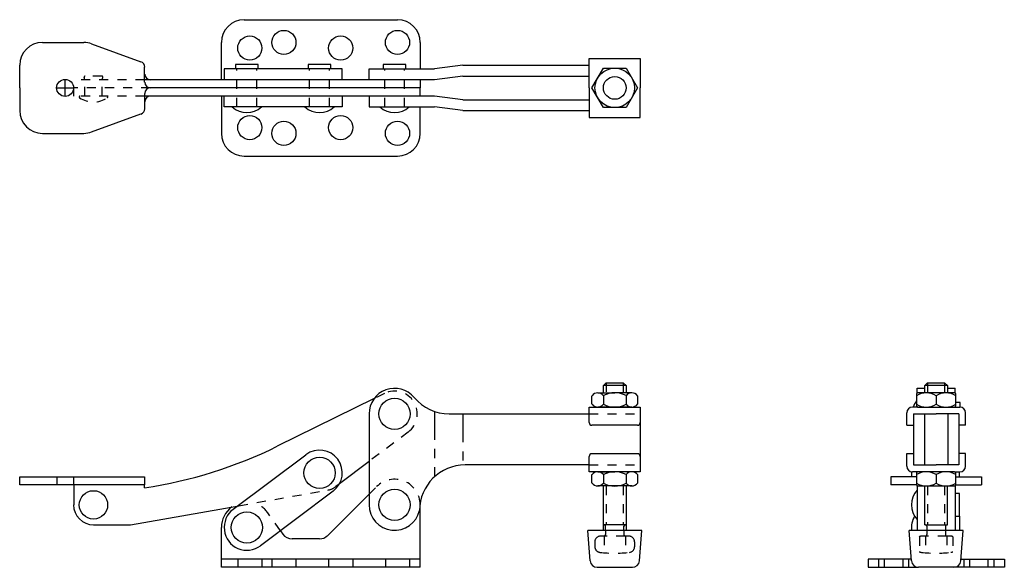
# Model space of a CAD drawing. Extents: x 1.1 to 11.9, y 2.8 to 8.9.
import ezdxf

# ---------------------------------------------------------------- set-up
doc = ezdxf.new("R2010")
doc.units = 0
doc.header["$LTSCALE"] = 0.25
doc.header["$MEASUREMENT"] = 0
doc.linetypes.add('HIDDEN', pattern=[0.375, 0.25, -0.125])
doc.linetypes.add('PHANTOM', pattern=[2.5, 1.25, -0.25, 0.25, -0.25, 0.25, -0.25])
doc.layers.get('0').update_dxf_attribs({"linetype": 'CONTINUOUS'})
for name, color, linetype in [('DIM', 5, 'CONTINUOUS'), ('HIDDEN', 3, 'HIDDEN'), ('OBJ', 1, 'CONTINUOUS')]:
    doc.layers.add(name, color=color, linetype=linetype)

msp = doc.modelspace()

# ---------------------------------------------------------------- linework, layer by layer
at = {"color": 7, "linetype": 'PHANTOM'}
msp.add_line((5.638, 4.542), (5.638, 3.822), dxfattribs=at)
at = {"color": 7}
for p, q in [((4.919, 3.991), (4.594, 3.746)), ((5.475, 3.453), (5.475, 3.453))]:
    msp.add_line(p, q, dxfattribs=at)
msp.add_arc((5.2, 3.515), 0.281, 346.6015, 347.1594, dxfattribs=at)
at = {"layer": 'DIM', "color": 7, "linetype": 'Continuous'}
for p, q in [((1.575, 8.011), (1.575, 8.191)), ((1.485, 8.101), (1.665, 8.101))]:
    msp.add_line(p, q, dxfattribs=at)
at = {"layer": 'HIDDEN', "color": 7, "linetype": 'HIDDEN'}
for p, q in [((3.466, 7.892), (3.466, 8.31)), ((3.685, 7.892), (3.685, 8.31)), ((4.265, 7.892), (4.265, 8.31)), ((4.484, 7.892), (4.484, 8.31)), ((5.091, 7.892), (5.091, 8.31)), ((5.31, 7.892), (5.31, 8.31)), ((2.45, 8.191), (1.669, 8.191)), ((1.669, 8.011), (1.669, 8.191)), ((1.793, 8.191), (1.785, 8.215)), ((1.793, 8.011), (1.793, 8.191)), ((1.981, 8.229), (1.794, 8.229)), ((1.981, 8.191), (1.99, 8.215)), ((1.981, 8.011), (1.981, 8.191)), ((2.45, 8.011), (1.669, 8.011)), ((7.528, 4.858), (7.528, 4.746)), ((7.716, 4.858), (7.716, 4.746)), ((11.065, 4.858), (11.065, 4.746)), ((11.252, 4.858), (11.252, 4.746)), ((5.09, 4.74), (4.974, 4.683)), ((7.341, 4.515), (7.903, 4.515)), ((5.351, 4.315), (4.919, 3.991)), ((7.341, 3.953), (7.903, 3.953)), ((1.483, 3.823), (1.483, 3.733)), ((1.667, 3.823), (1.667, 3.733)), ((4.594, 3.746), (4.553, 3.715)), ((7.528, 3.722), (7.528, 3.296)), ((7.716, 3.722), (7.716, 3.296)), ((11.065, 3.722), (11.065, 3.296)), ((11.252, 3.722), (11.252, 3.296)), ((3.487, 3.505), (4.466, 3.677)), ((7.505, 3.171), (7.466, 3.171)), ((7.739, 3.171), (7.505, 3.171)), ((7.506, 3.171), (7.506, 2.988)), ((7.739, 3.171), (7.739, 2.988)), ((7.778, 3.171), (7.739, 3.171)), ((10.974, 3.164), (10.974, 2.999)), ((11.041, 3.171), (11.002, 3.171)), ((11.276, 3.171), (11.041, 3.171)), ((11.042, 3.171), (11.042, 2.988)), ((11.057, 3.233), (11.057, 3.187)), ((11.26, 3.233), (11.26, 3.187)), ((11.275, 3.171), (11.275, 2.988)), ((11.315, 3.171), (11.276, 3.171)), ((11.344, 3.164), (11.344, 2.999)), ((7.403, 3.108), (7.403, 3.054)), ((7.841, 3.108), (7.841, 3.054)), ((3.474, 2.917), (3.474, 2.827)), ((3.74, 2.917), (3.74, 2.827)), ((3.849, 2.917), (3.849, 2.827)), ((4.115, 2.917), (4.115, 2.827)), ((4.474, 2.917), (4.474, 2.827)), ((4.74, 2.917), (4.74, 2.827)), ((5.099, 2.917), (5.099, 2.827)), ((5.365, 2.917), (5.365, 2.827)), ((10.526, 2.917), (10.526, 2.827)), ((10.588, 2.917), (10.588, 2.827)), ((10.792, 2.917), (10.792, 2.827)), ((10.854, 2.917), (10.854, 2.827)), ((11.463, 2.917), (11.463, 2.827)), ((11.526, 2.917), (11.526, 2.827)), ((11.729, 2.917), (11.729, 2.827)), ((11.792, 2.917), (11.792, 2.827))]:
    msp.add_line(p, q, dxfattribs=at)
at = {"layer": 'HIDDEN', "color": 7}
for p, q in [((2.513, 8.101), (1.669, 8.101)), ((4.919, 3.632), (5.002, 3.715)), ((3.944, 3.23), (3.805, 3.428)), ((7.521, 3.233), (7.521, 3.187)), ((7.724, 3.233), (7.724, 3.187))]:
    msp.add_line(p, q, dxfattribs=at)
at = {"layer": 'HIDDEN', "color": 7, "linetype": 'HIDDEN'}
for centre, radius, start, end in [((1.794, 8.219), 0.01, 90, 200.1528), ((1.981, 8.219), 0.01, 339.8472, 90), ((1.74, 8.001), 0.01, 90, 236.1181), ((1.887, 8.221), 0.275, 236.1181, 303.8819), ((2.035, 8.001), 0.01, 303.8819, 90), ((5.2, 4.515), 0.25, 306.9736, 116.1924), ((4.431, 3.877), 0.203, 279.9736, 306.9736), ((7.466, 3.108), 0.0625, 90, 180), ((7.505, 3.187), 0.0156, 270, 0), ((7.739, 3.187), 0.0156, 180, 270), ((7.778, 3.108), 0.0625, 0, 90), ((11.002, 3.108), 0.0625, 90, 117.3871), ((11.041, 3.187), 0.0156, 270, 0), ((11.276, 3.187), 0.0156, 180, 270), ((11.315, 3.108), 0.0625, 62.6129, 90), ((7.466, 3.054), 0.0625, 180, 263.7599), ((7.778, 3.054), 0.0625, 276.2401, 0), ((7.622, 4.483), 1.5, 263.7599, 276.2401), ((11.002, 3.054), 0.0625, 242.6129, 263.7599), ((11.159, 4.483), 1.5, 263.7599, 276.2401), ((11.315, 3.054), 0.0625, 276.2401, 297.3871)]:
    msp.add_arc(centre, radius, start, end, dxfattribs=at)
at = {"layer": 'HIDDEN', "color": 7}
for centre, start, end in [((5.2, 3.515), 0, 134.7488), ((3.575, 3.265), 34.7183, 73.4591)]:
    msp.add_arc(centre, 0.281, start, end, dxfattribs=at)
at = {"layer": 'OBJ', "color": 7}
for p, q in [((3.544, 8.851), (5.232, 8.851)), ((1.325, 8.601), (1.781, 8.601)), ((1.867, 8.586), (2.409, 8.389)), ((3.294, 8.191), (3.294, 8.601)), ((5.482, 8.601), (5.482, 8.31)), ((1.075, 8.101), (1.075, 8.351)), ((3.7, 8.357), (3.45, 8.357)), ((3.45, 8.357), (3.45, 8.31)), ((3.7, 8.31), (3.7, 8.357)), ((4.5, 8.357), (4.25, 8.357)), ((4.25, 8.357), (4.25, 8.31)), ((4.5, 8.31), (4.5, 8.357)), ((5.325, 8.357), (5.075, 8.357)), ((5.075, 8.357), (5.075, 8.31)), ((5.325, 8.31), (5.325, 8.357)), ((5.95, 8.35), (5.638, 8.31)), ((5.95, 8.35), (7.341, 8.35)), ((7.341, 8.425), (7.903, 8.425)), ((7.341, 8.101), (7.341, 8.425)), ((7.903, 8.425), (7.903, 8.101)), ((2.45, 8.164), (2.45, 8.33)), ((4.625, 8.31), (3.325, 8.31)), ((3.325, 8.31), (3.325, 8.191)), ((4.625, 8.191), (4.625, 8.31)), ((4.919, 8.31), (5.638, 8.31)), ((4.919, 8.191), (4.919, 8.31)), ((7.372, 8.101), (7.497, 8.318)), ((7.497, 8.318), (7.747, 8.318)), ((7.747, 8.318), (7.872, 8.101)), ((2.513, 8.191), (2.45, 8.191)), ((3.294, 8.191), (2.513, 8.191)), ((5.482, 8.191), (3.294, 8.191)), ((5.638, 8.191), (5.482, 8.191)), ((5.482, 8.191), (5.482, 8.101)), ((5.95, 8.231), (5.638, 8.191)), ((5.95, 8.231), (7.341, 8.231)), ((1.075, 8.101), (1.075, 7.851)), ((2.45, 8.039), (2.45, 7.949)), ((5.482, 8.101), (2.513, 8.101)), ((5.482, 8.011), (5.482, 8.101)), ((7.341, 8.101), (7.341, 7.777)), ((7.497, 7.885), (7.372, 8.101)), ((7.872, 8.101), (7.747, 7.885)), ((7.903, 7.777), (7.903, 8.101)), ((2.513, 8.011), (2.45, 8.011)), ((2.45, 7.949), (2.45, 7.872)), ((3.294, 8.011), (2.513, 8.011)), ((5.482, 8.011), (3.294, 8.011)), ((3.294, 8.011), (3.294, 7.601)), ((3.325, 7.892), (3.325, 8.011)), ((4.625, 8.011), (4.625, 7.892)), ((4.919, 8.011), (4.919, 7.892)), ((5.638, 8.011), (5.482, 8.011)), ((5.95, 7.971), (5.638, 8.011)), ((5.95, 7.971), (7.341, 7.971)), ((1.867, 7.616), (2.409, 7.814)), ((4.625, 7.892), (3.325, 7.892)), ((4.919, 7.892), (5.638, 7.892)), ((5.482, 7.601), (5.482, 7.892)), ((5.95, 7.852), (5.638, 7.892)), ((5.95, 7.852), (7.341, 7.852)), ((7.747, 7.885), (7.497, 7.885)), ((7.341, 7.777), (7.903, 7.777)), ((1.325, 7.601), (1.781, 7.601)), ((3.544, 7.351), (5.232, 7.351)), ((7.528, 4.858), (7.497, 4.827)), ((7.747, 4.827), (7.497, 4.827)), ((7.497, 4.746), (7.497, 4.827)), ((7.528, 4.858), (7.716, 4.858)), ((7.716, 4.858), (7.747, 4.827)), ((7.747, 4.827), (7.747, 4.746)), ((10.949, 4.744), (10.949, 4.796)), ((10.949, 4.796), (11.034, 4.796)), ((11.065, 4.858), (11.034, 4.827)), ((11.284, 4.827), (11.034, 4.827)), ((11.034, 4.746), (11.034, 4.827)), ((11.065, 4.858), (11.252, 4.858)), ((11.252, 4.858), (11.284, 4.827)), ((11.284, 4.827), (11.284, 4.746)), ((11.284, 4.796), (11.368, 4.796)), ((11.368, 4.744), (11.368, 4.796)), ((4.974, 4.683), (3.909, 4.159)), ((7.372, 4.621), (7.372, 4.715)), ((7.435, 4.746), (7.622, 4.746)), ((7.497, 4.715), (7.497, 4.621)), ((7.747, 4.746), (7.622, 4.746)), ((7.81, 4.746), (7.747, 4.746)), ((7.747, 4.715), (7.747, 4.621)), ((7.872, 4.715), (7.872, 4.621)), ((10.942, 4.731), (10.942, 4.606)), ((11.159, 4.746), (10.958, 4.746)), ((11.36, 4.746), (11.159, 4.746)), ((11.159, 4.715), (11.159, 4.621)), ((11.375, 4.606), (11.375, 4.731)), ((7.341, 4.421), (7.341, 4.59)), ((7.341, 4.59), (7.903, 4.59)), ((7.81, 4.59), (7.435, 4.59)), ((7.903, 4.59), (7.903, 4.421)), ((10.958, 4.59), (10.897, 4.59)), ((10.958, 4.59), (11.36, 4.59)), ((11.36, 4.59), (11.42, 4.59)), ((11.423, 4.64), (11.376, 4.64)), ((11.423, 4.59), (11.423, 4.64)), ((4.919, 4.515), (4.919, 3.515)), ((5.801, 4.515), (7.341, 4.515)), ((10.835, 4.39), (10.835, 4.527)), ((10.909, 4.515), (10.909, 3.953)), ((10.909, 4.515), (11.159, 4.515)), ((11.029, 4.515), (11.029, 3.953)), ((11.408, 4.515), (11.159, 4.515)), ((11.288, 4.515), (11.288, 3.953)), ((11.408, 4.515), (11.408, 3.953)), ((11.483, 4.39), (11.483, 4.527)), ((7.872, 4.39), (7.372, 4.39)), ((7.903, 4.421), (7.903, 4.046)), ((10.835, 4.39), (10.909, 4.39)), ((11.483, 4.39), (11.408, 4.39)), ((3.425, 3.465), (4.225, 4.066)), ((7.341, 3.878), (7.341, 4.046)), ((7.372, 4.078), (7.872, 4.078)), ((7.903, 4.046), (7.903, 3.878)), ((10.835, 3.94), (10.835, 4.078)), ((10.835, 4.078), (10.909, 4.078)), ((11.483, 4.078), (11.408, 4.078)), ((11.483, 3.94), (11.483, 4.078)), ((7.341, 3.953), (5.975, 3.953)), ((10.909, 3.953), (11.159, 3.953)), ((11.408, 3.953), (11.159, 3.953)), ((1.075, 3.733), (1.075, 3.823)), ((1.075, 3.823), (2.45, 3.822)), ((2.45, 3.822), (2.45, 3.733)), ((7.903, 3.878), (7.341, 3.878)), ((7.372, 3.753), (7.372, 3.847)), ((7.435, 3.878), (7.622, 3.878)), ((7.497, 3.847), (7.497, 3.753)), ((7.747, 3.878), (7.622, 3.878)), ((7.81, 3.878), (7.747, 3.878)), ((7.747, 3.847), (7.747, 3.753)), ((7.872, 3.847), (7.872, 3.753)), ((10.942, 3.822), (10.659, 3.822)), ((10.659, 3.822), (10.659, 3.733)), ((10.958, 3.878), (10.897, 3.878)), ((10.942, 3.862), (10.942, 3.737)), ((11.159, 3.878), (10.958, 3.878)), ((11.36, 3.878), (11.159, 3.878)), ((11.159, 3.847), (11.159, 3.753)), ((11.36, 3.878), (11.42, 3.878)), ((11.375, 3.737), (11.375, 3.862)), ((11.375, 3.822), (11.659, 3.822)), ((11.415, 3.822), (11.415, 3.878)), ((11.659, 3.822), (11.659, 3.733)), ((2.45, 3.733), (1.075, 3.733)), ((1.669, 3.733), (1.669, 3.514)), ((2.45, 3.702), (2.45, 3.733)), ((7.81, 3.722), (7.435, 3.722)), ((7.497, 3.233), (7.497, 3.722)), ((7.747, 3.722), (7.747, 3.233)), ((10.942, 3.733), (10.659, 3.733)), ((10.949, 3.724), (10.949, 3.233)), ((10.958, 3.722), (11.36, 3.722)), ((11.034, 3.296), (11.034, 3.722)), ((11.284, 3.296), (11.284, 3.722)), ((11.368, 3.724), (11.368, 3.233)), ((11.375, 3.733), (11.659, 3.733)), ((4.525, 3.666), (3.726, 3.065)), ((4.464, 3.176), (4.919, 3.632)), ((11.415, 3.64), (11.368, 3.64)), ((11.415, 3.39), (11.415, 3.64)), ((2.294, 3.295), (3.487, 3.505)), ((5.482, 2.827), (5.482, 3.515)), ((11.368, 3.39), (11.415, 3.39)), ((11.415, 3.39), (11.415, 3.233)), ((1.887, 3.296), (2.294, 3.295)), ((3.294, 2.827), (3.294, 3.265)), ((7.497, 3.296), (7.505, 3.296)), ((7.739, 3.296), (7.505, 3.296)), ((7.521, 3.233), (7.521, 3.28)), ((7.724, 3.233), (7.724, 3.28)), ((7.739, 3.296), (7.747, 3.296)), ((11.034, 3.296), (11.284, 3.296)), ((11.057, 3.28), (11.057, 3.233)), ((11.26, 3.28), (11.26, 3.233)), ((3.944, 3.23), (3.969, 3.193)), ((7.351, 2.899), (7.325, 3.233)), ((7.724, 3.233), (7.325, 3.233)), ((7.919, 3.233), (7.724, 3.233)), ((7.893, 2.899), (7.919, 3.233)), ((11.456, 3.233), (10.862, 3.233)), ((10.887, 2.899), (10.862, 3.233)), ((11.43, 2.899), (11.456, 3.233)), ((4.375, 3.14), (4.072, 3.14)), ((5.482, 2.917), (3.294, 2.917)), ((5.482, 2.827), (3.294, 2.827)), ((7.429, 2.827), (7.816, 2.827)), ((10.409, 2.917), (10.409, 2.827)), ((10.886, 2.917), (10.409, 2.917)), ((10.409, 2.827), (10.965, 2.827)), ((11.352, 2.827), (10.965, 2.827)), ((11.909, 2.827), (11.352, 2.827)), ((11.431, 2.917), (11.909, 2.917)), ((11.909, 2.917), (11.909, 2.827))]:
    msp.add_line(p, q, dxfattribs=at)
at = {"layer": 'OBJ', "color": 7, "linetype": 'PHANTOM'}
msp.add_line((5.95, 4.515), (5.95, 3.952), dxfattribs=at)
at = {"layer": 'OBJ', "color": 7}
for centre, radius in [((3.607, 8.539), 0.133), ((3.982, 8.601), 0.133), ((4.607, 8.539), 0.133), ((5.232, 8.601), 0.133), ((7.622, 8.101), 0.217), ((1.575, 8.101), 0.0938), ((7.622, 8.101), 0.125), ((3.607, 7.664), 0.133), ((3.982, 7.601), 0.133), ((4.607, 7.664), 0.133), ((5.232, 7.601), 0.133), ((5.2, 4.515), 0.172), ((4.375, 3.866), 0.172), ((5.2, 3.515), 0.172), ((1.887, 3.514), 0.156), ((3.575, 3.265), 0.172)]:
    msp.add_circle(centre, radius, dxfattribs=at)
for centre, radius, start, end in [((3.544, 8.601), 0.25, 90, 180), ((5.232, 8.601), 0.25, 360, 90), ((1.325, 8.351), 0.25, 90, 180), ((1.781, 8.351), 0.25, 70, 90), ((2.388, 8.33), 0.0625, 0, 70), ((2.513, 8.253), 0.0625, 180, 270), ((2.513, 8.164), 0.0625, 180, 270), ((2.513, 8.039), 0.0625, 90, 180), ((2.513, 7.949), 0.0625, 90, 180), ((1.325, 7.851), 0.25, 180, 270), ((2.388, 7.872), 0.0625, 290, 360), ((3.575, 8.069), 0.24, 227.6897, 312.3103), ((4.375, 8.069), 0.24, 227.6897, 312.3103), ((5.2, 8.069), 0.24, 227.6897, 312.3103), ((1.781, 7.851), 0.25, 270, 290), ((3.544, 7.601), 0.25, 180, 270), ((5.232, 7.601), 0.25, 270, 0), ((5.2, 4.515), 0.281, 39.7918, 180), ((5.801, 5.015), 0.5, 219.7918, 270), ((7.435, 4.668), 0.0781, 36.8699, 143.1301), ((7.622, 4.481), 0.266, 61.9275, 118.0725), ((7.81, 4.668), 0.0781, 36.8699, 143.1301), ((7.81, 4.668), 0.0781, 36.8699, 90), ((11.05, 4.543), 0.203, 57.8437, 122.1563), ((10.958, 4.731), 0.0156, 90, 180), ((11.267, 4.543), 0.203, 57.8437, 122.1563), ((11.36, 4.731), 0.0156, 0, 90), ((7.435, 4.668), 0.0781, 216.8699, 323.1301), ((7.622, 4.856), 0.266, 241.9275, 298.0725), ((7.81, 4.668), 0.0781, 216.8699, 323.1301), ((10.897, 4.527), 0.0625, 90, 180), ((11.135, 4.515), 0.24, 143.5728, 161.8602), ((11.05, 4.793), 0.203, 237.8437, 302.1563), ((10.958, 4.606), 0.0156, 180, 270), ((11.267, 4.793), 0.203, 237.8437, 302.1563), ((11.36, 4.606), 0.0156, 270, 0), ((11.42, 4.527), 0.0625, 0, 90), ((7.372, 4.421), 0.0313, 180, 270), ((7.872, 4.421), 0.0312, 270, 0), ((1.702, 8.645), 5, 278.6005, 296.1924), ((4.375, 3.866), 0.25, 306.9304, 126.9304), ((7.372, 4.046), 0.0312, 90, 180), ((7.872, 4.046), 0.0312, 0, 90), ((5.975, 3.453), 0.5, 90, 180), ((10.897, 3.94), 0.0625, 180, 270), ((11.42, 3.94), 0.0625, 270, 0), ((7.435, 3.8), 0.0781, 36.8699, 143.1301), ((7.622, 3.612), 0.266, 61.9275, 118.0725), ((7.81, 3.8), 0.0781, 36.8699, 143.1301), ((11.127, 3.866), 0.24, 176.9646, 190.4687), ((11.05, 3.675), 0.203, 57.8437, 122.1563), ((10.958, 3.862), 0.0156, 90, 180), ((11.267, 3.675), 0.203, 57.8437, 122.1563), ((11.36, 3.862), 0.0156, 0, 90), ((7.435, 3.8), 0.0781, 216.8699, 323.1301), ((7.622, 3.987), 0.266, 241.9275, 298.0725), ((7.81, 3.8), 0.0781, 216.8699, 323.1301), ((11.05, 3.925), 0.203, 237.8437, 302.1563), ((10.958, 3.737), 0.0156, 180, 270), ((11.267, 3.925), 0.203, 237.8437, 302.1563), ((11.36, 3.737), 0.0156, 270, 0), ((11.127, 3.515), 0.24, 137.6897, 222.3103), ((1.887, 3.514), 0.219, 179.9736, 269.9736), ((3.575, 3.265), 0.281, 126.4881, 180), ((5.2, 3.515), 0.281, 180, 347.1604), ((3.575, 3.265), 0.25, 126.9304, 306.9304), ((11.127, 3.265), 0.24, 148.6021, 187.6042), ((7.505, 3.28), 0.0156, 0, 90), ((7.739, 3.28), 0.0156, 90, 180), ((11.041, 3.28), 0.0156, 0, 90), ((11.276, 3.28), 0.0156, 90, 180), ((4.072, 3.265), 0.125, 215, 270), ((4.375, 3.265), 0.125, 270, 315), ((7.429, 2.905), 0.0781, 184.3987, 270), ((7.816, 2.905), 0.0781, 270, 355.6013), ((10.965, 2.905), 0.0781, 184.3987, 270), ((11.352, 2.905), 0.0781, 270, 355.6013)]:
    msp.add_arc(centre, radius, start, end, dxfattribs=at)

doc.saveas('drawing.dxf')
